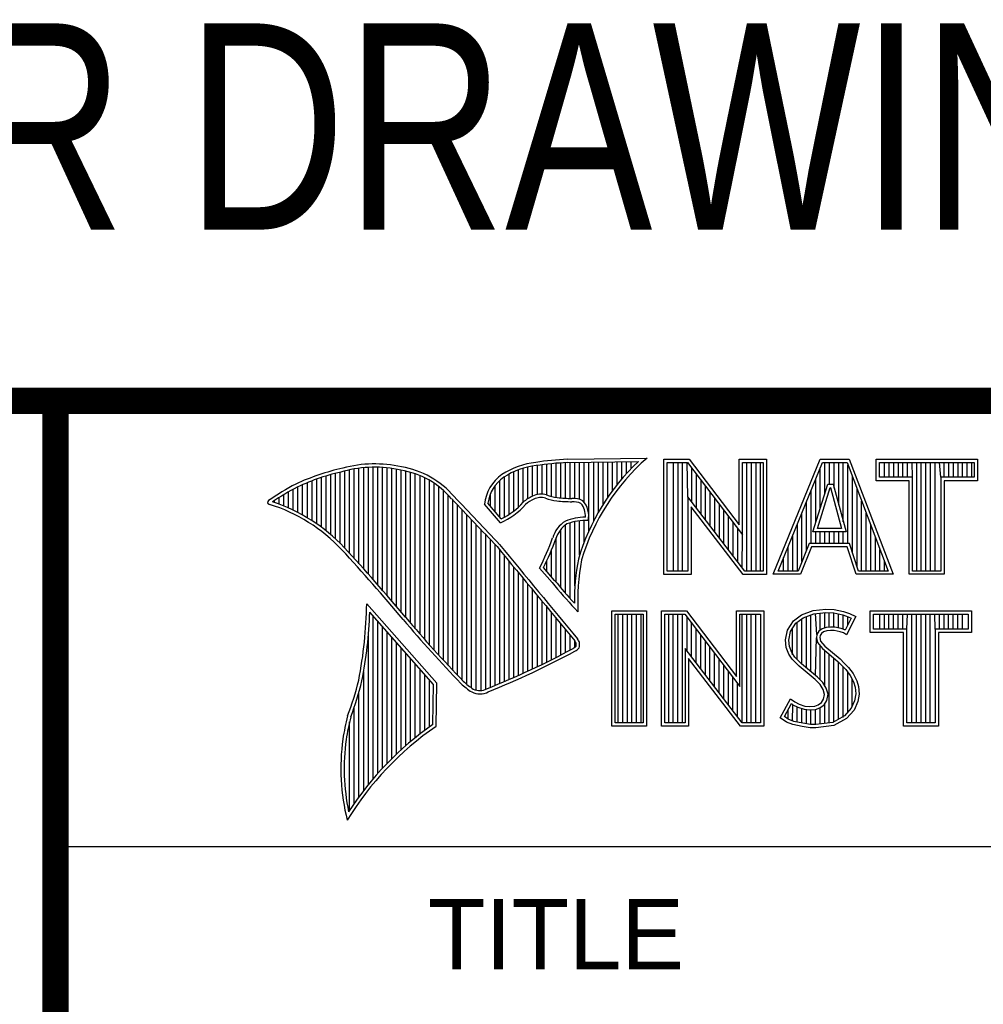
# Model space of a CAD drawing. Header units: inches. Extents: x 0.2 to 16.8, y 0.1 to 10.8.
# Tile 14 of 27: x 13.038 to 13.768, y 1.513 to 2.259. Entities that reach past the tile are written whole.
import ezdxf

# ---------------------------------------------------------------- set-up
doc = ezdxf.new("R2010")
doc.units = ezdxf.units.IN
doc.header["$LTSCALE"] = 0.935
doc.header["$MEASUREMENT"] = 0
doc.layers.get('0').update_dxf_attribs({"linetype": 'CONTINUOUS'})
doc.styles.get("Standard").update_dxf_attribs({"font": 'txt', "width": 0.8})
doc.styles.add('TEXTSTYLE_2', font='txt')

msp = doc.modelspace()

# ---------------------------------------------------------------- linework, layer by layer
at = {"color": 2, "linetype": 'CONTINUOUS'}
for p, q in [((13.06524, 1.96953), (16.74504, 1.96953)), ((13.06524, 1.96953), (13.06524, 0.26053)), ((13.45293, 1.92614), (13.51325, 1.92706)), ((13.453, 1.92364), (13.50667, 1.92446)), ((13.50125, 1.9191), (13.50125, 1.92437)), ((13.52607, 1.92627), (13.54513, 1.92627)), ((13.52607, 1.83895), (13.52607, 1.92627)), ((13.54513, 1.92627), (13.58289, 1.87651)), ((13.58289, 1.92627), (13.60361, 1.92627)), ((13.58289, 1.87651), (13.58289, 1.92627)), ((13.60361, 1.92627), (13.60361, 1.83895)), ((13.60876, 1.83899), (13.6444, 1.92621)), ((13.6444, 1.92621), (13.66641, 1.92621)), ((13.66641, 1.92621), (13.69953, 1.83899)), ((13.68662, 1.92621), (13.76343, 1.92621)), ((13.68662, 1.90994), (13.68662, 1.92621)), ((13.76343, 1.92621), (13.76343, 1.90994)), ((13.28444, 1.85873), (13.28444, 1.91727)), ((13.28799, 1.85487), (13.28799, 1.91812)), ((13.29154, 1.85098), (13.29154, 1.91881)), ((13.2951, 1.84706), (13.2951, 1.91935)), ((13.29865, 1.84311), (13.29865, 1.91976)), ((13.30221, 1.83913), (13.30221, 1.92002)), ((13.30576, 1.83512), (13.30576, 1.92013)), ((13.30932, 1.83108), (13.30932, 1.92011)), ((13.31287, 1.82701), (13.31287, 1.91995)), ((13.31643, 1.8229), (13.31643, 1.91964)), ((13.31998, 1.81877), (13.31998, 1.91919)), ((13.32353, 1.8146), (13.32353, 1.9186)), ((13.32709, 1.8104), (13.32709, 1.91788)), ((13.33064, 1.80617), (13.33064, 1.91718)), ((13.41595, 1.89003), (13.41595, 1.91816)), ((13.4195, 1.89369), (13.4195, 1.91934)), ((13.42306, 1.89637), (13.42306, 1.92027)), ((13.42661, 1.89822), (13.42661, 1.92095)), ((13.43017, 1.89946), (13.43017, 1.92144)), ((13.43372, 1.89972), (13.43372, 1.92195)), ((13.43727, 1.89906), (13.43727, 1.9224)), ((13.44083, 1.89795), (13.44083, 1.92278)), ((13.44438, 1.89725), (13.44438, 1.9231)), ((13.44794, 1.89688), (13.44794, 1.92337)), ((13.45149, 1.89664), (13.45149, 1.92357)), ((13.45505, 1.8965), (13.45505, 1.92367)), ((13.4586, 1.89642), (13.4586, 1.92372)), ((13.46216, 1.89573), (13.46216, 1.92378)), ((13.46571, 1.8935), (13.46571, 1.92383)), ((13.46926, 1.87203), (13.46926, 1.92389)), ((13.47282, 1.87938), (13.47282, 1.92394)), ((13.47637, 1.88593), (13.47637, 1.92399)), ((13.47993, 1.89186), (13.47993, 1.92405)), ((13.48348, 1.89728), (13.48348, 1.9241)), ((13.48704, 1.90228), (13.48704, 1.92416)), ((13.49059, 1.90692), (13.49059, 1.92421)), ((13.49415, 1.91125), (13.49415, 1.92427)), ((13.4977, 1.9153), (13.4977, 1.92432)), ((13.5286, 1.92374), (13.54388, 1.92374)), ((13.5286, 1.84148), (13.5286, 1.92374)), ((13.53324, 1.84148), (13.53324, 1.92374)), ((13.53672, 1.84148), (13.53672, 1.92374)), ((13.5402, 1.84148), (13.5402, 1.92374)), ((13.54409, 1.89763), (13.54367, 1.92374)), ((13.54388, 1.92374), (13.58542, 1.86899)), ((13.54715, 1.89365), (13.54715, 1.91943)), ((13.58542, 1.92374), (13.60109, 1.92374)), ((13.58542, 1.86899), (13.58542, 1.92374)), ((13.58885, 1.84148), (13.58885, 1.92374)), ((13.59233, 1.84148), (13.59233, 1.92374)), ((13.5958, 1.84148), (13.5958, 1.92374)), ((13.59928, 1.84148), (13.59928, 1.92374)), ((13.60109, 1.92374), (13.60109, 1.84148)), ((13.61252, 1.84151), (13.6461, 1.92368)), ((13.64446, 1.88931), (13.64446, 1.91967)), ((13.6461, 1.92368), (13.66467, 1.92368)), ((13.64793, 1.90055), (13.64793, 1.92368)), ((13.65141, 1.90732), (13.65141, 1.92368)), ((13.65489, 1.90431), (13.65489, 1.92368)), ((13.65836, 1.89153), (13.65836, 1.92368)), ((13.66184, 1.87875), (13.66184, 1.92368)), ((13.66467, 1.92368), (13.69586, 1.84151)), ((13.66531, 1.86235), (13.66531, 1.92199)), ((13.68915, 1.92368), (13.7609, 1.92368)), ((13.68915, 1.91247), (13.68915, 1.92368)), ((13.69312, 1.91247), (13.69312, 1.92368)), ((13.69659, 1.91247), (13.69659, 1.92368)), ((13.70007, 1.91247), (13.70007, 1.92368)), ((13.70354, 1.91247), (13.70354, 1.92368)), ((13.70702, 1.91247), (13.70702, 1.92368)), ((13.71049, 1.91247), (13.71049, 1.92368)), ((13.71434, 1.91247), (13.71397, 1.92368)), ((13.71744, 1.84151), (13.71744, 1.92368)), ((13.72092, 1.84151), (13.72092, 1.92368)), ((13.72439, 1.84151), (13.72439, 1.92368)), ((13.72787, 1.84151), (13.72787, 1.92368)), ((13.73135, 1.84151), (13.73135, 1.92368)), ((13.73571, 1.91247), (13.73482, 1.92368)), ((13.7383, 1.91247), (13.7383, 1.92368)), ((13.74177, 1.91247), (13.74177, 1.92368)), ((13.74525, 1.91247), (13.74525, 1.92368)), ((13.74872, 1.91247), (13.74872, 1.92368)), ((13.7522, 1.91247), (13.7522, 1.92368)), ((13.75567, 1.91247), (13.75567, 1.92368)), ((13.75915, 1.91247), (13.75915, 1.92368)), ((13.7609, 1.92368), (13.7609, 1.91247)), ((13.25955, 1.87962), (13.25955, 1.90983)), ((13.26311, 1.87724), (13.26311, 1.91114)), ((13.26666, 1.87469), (13.26666, 1.91236)), ((13.27022, 1.87195), (13.27022, 1.9135)), ((13.27377, 1.86901), (13.27377, 1.91455)), ((13.27733, 1.86584), (13.27733, 1.91553)), ((13.28088, 1.86243), (13.28088, 1.91642)), ((13.3342, 1.80197), (13.3342, 1.91628)), ((13.33775, 1.79782), (13.33775, 1.91515)), ((13.34131, 1.79371), (13.34131, 1.91378)), ((13.34486, 1.78966), (13.34486, 1.91216)), ((13.34841, 1.78565), (13.34841, 1.91026)), ((13.40173, 1.8824), (13.40173, 1.91011)), ((13.40529, 1.88228), (13.40529, 1.91288)), ((13.40884, 1.88443), (13.40884, 1.91496)), ((13.41239, 1.88698), (13.41239, 1.91671)), ((13.55062, 1.88913), (13.55062, 1.91485)), ((13.5541, 1.88461), (13.5541, 1.91027)), ((13.64098, 1.87806), (13.64098, 1.91116)), ((13.66879, 1.85548), (13.66879, 1.91284)), ((13.71181, 1.90994), (13.68662, 1.90994)), ((13.71434, 1.91247), (13.68915, 1.91247)), ((13.71181, 1.83899), (13.71181, 1.90994)), ((13.71434, 1.84151), (13.71434, 1.91247)), ((13.7609, 1.91247), (13.73571, 1.91247)), ((13.73571, 1.91247), (13.73571, 1.84151)), ((13.76343, 1.90994), (13.73824, 1.90994)), ((13.73824, 1.90994), (13.73824, 1.83899)), ((13.24534, 1.88757), (13.24534, 1.90349)), ((13.24889, 1.8858), (13.24889, 1.90537)), ((13.25245, 1.88389), (13.25245, 1.90695)), ((13.256, 1.88183), (13.256, 1.90844)), ((13.35197, 1.78168), (13.35197, 1.90806)), ((13.35552, 1.77776), (13.35552, 1.90551)), ((13.35908, 1.77389), (13.35908, 1.90255)), ((13.39818, 1.88658), (13.39818, 1.90616)), ((13.55757, 1.8801), (13.55757, 1.90569)), ((13.63751, 1.86235), (13.63751, 1.90266)), ((13.63884, 1.87112), (13.65003, 1.90732)), ((13.64227, 1.87365), (13.65189, 1.90479)), ((13.65003, 1.90732), (13.65407, 1.90732)), ((13.65189, 1.90479), (13.65213, 1.90479)), ((13.65213, 1.90479), (13.6606, 1.87365)), ((13.65407, 1.90732), (13.66391, 1.87112)), ((13.67226, 1.84516), (13.67226, 1.90368)), ((13.23112, 1.89338), (13.23112, 1.89487)), ((13.23467, 1.89211), (13.23467, 1.89717)), ((13.23823, 1.89072), (13.23823, 1.89937)), ((13.24178, 1.88921), (13.24178, 1.90148)), ((13.36263, 1.77005), (13.36263, 1.89912)), ((13.36619, 1.76626), (13.36619, 1.89522)), ((13.39462, 1.89075), (13.39462, 1.89989)), ((13.58728, 1.84148), (13.54409, 1.89763)), ((13.54409, 1.89763), (13.54409, 1.84148)), ((13.56105, 1.87558), (13.56105, 1.90111)), ((13.56452, 1.87106), (13.56452, 1.89653)), ((13.67574, 1.84151), (13.67574, 1.89453)), ((13.36974, 1.76251), (13.36974, 1.89151)), ((13.3733, 1.75881), (13.3733, 1.88779)), ((13.40222, 1.87796), (13.39013, 1.89218)), ((13.40289, 1.88104), (13.39274, 1.89296)), ((13.58603, 1.83895), (13.54661, 1.89019)), ((13.54661, 1.89019), (13.54661, 1.83895)), ((13.568, 1.86654), (13.568, 1.89195)), ((13.57147, 1.86202), (13.57147, 1.88737)), ((13.63403, 1.85728), (13.63403, 1.89416)), ((13.37685, 1.75559), (13.37685, 1.88406)), ((13.3804, 1.75292), (13.3804, 1.88032)), ((13.46571, 1.8636), (13.46571, 1.87975)), ((13.57495, 1.85751), (13.57495, 1.88279)), ((13.63056, 1.84863), (13.63056, 1.88565)), ((13.67921, 1.84151), (13.67921, 1.88537)), ((13.38396, 1.75121), (13.38396, 1.87658)), ((13.38751, 1.75092), (13.38751, 1.87282)), ((13.44794, 1.82881), (13.44794, 1.87298)), ((13.45149, 1.82467), (13.45149, 1.8764)), ((13.45505, 1.82065), (13.45505, 1.87803)), ((13.4586, 1.83026), (13.4586, 1.87896)), ((13.46216, 1.85354), (13.46216, 1.87953)), ((13.57843, 1.85299), (13.57843, 1.8782)), ((13.5819, 1.84847), (13.5819, 1.87362)), ((13.62708, 1.84151), (13.62708, 1.87715)), ((13.6606, 1.87365), (13.64227, 1.87365)), ((13.68269, 1.84151), (13.68269, 1.87622)), ((13.39107, 1.7518), (13.39107, 1.86907)), ((13.39462, 1.75332), (13.39462, 1.8653)), ((13.44438, 1.83308), (13.44438, 1.86652)), ((13.58538, 1.84395), (13.58542, 1.86899)), ((13.62361, 1.84151), (13.62361, 1.86864)), ((13.66391, 1.87112), (13.63884, 1.87112)), ((13.64098, 1.86235), (13.64098, 1.87112)), ((13.64446, 1.86235), (13.64446, 1.87112)), ((13.64793, 1.86235), (13.64793, 1.87112)), ((13.65141, 1.86235), (13.65141, 1.87112)), ((13.65489, 1.86235), (13.65489, 1.87112)), ((13.65836, 1.86235), (13.65836, 1.87112)), ((13.66184, 1.86235), (13.66184, 1.87112)), ((13.68616, 1.84151), (13.68616, 1.86706)), ((13.39818, 1.75478), (13.39818, 1.86153)), ((13.40173, 1.75627), (13.40173, 1.85744)), ((13.44083, 1.83724), (13.44083, 1.85725)), ((13.62013, 1.84151), (13.62013, 1.86014)), ((13.63607, 1.86235), (13.6277, 1.84151)), ((13.63778, 1.85982), (13.6294, 1.83899)), ((13.66648, 1.86235), (13.63607, 1.86235)), ((13.66466, 1.85982), (13.63778, 1.85982)), ((13.67167, 1.83899), (13.66466, 1.85982)), ((13.67349, 1.84151), (13.66648, 1.86235)), ((13.68964, 1.84151), (13.68964, 1.85791)), ((13.40529, 1.75779), (13.40529, 1.85313)), ((13.61666, 1.84151), (13.61666, 1.85163)), ((13.40884, 1.75933), (13.40884, 1.84883)), ((13.41239, 1.76089), (13.41239, 1.84452)), ((13.44136, 1.83283), (13.43192, 1.84365)), ((13.44327, 1.83444), (13.4349, 1.84404)), ((13.43727, 1.84132), (13.43727, 1.84907)), ((13.69312, 1.84151), (13.69312, 1.84875)), ((13.41595, 1.76248), (13.41595, 1.84021)), ((13.4195, 1.76409), (13.4195, 1.83591)), ((13.54661, 1.83895), (13.52607, 1.83895)), ((13.54409, 1.84148), (13.5286, 1.84148)), ((13.60361, 1.83895), (13.58603, 1.83895)), ((13.60109, 1.84148), (13.58728, 1.84148)), ((13.6294, 1.83899), (13.60876, 1.83899)), ((13.6277, 1.84151), (13.61252, 1.84151)), ((13.69953, 1.83899), (13.67167, 1.83899)), ((13.69586, 1.84151), (13.67349, 1.84151)), ((13.73824, 1.83899), (13.71181, 1.83899)), ((13.73571, 1.84151), (13.71434, 1.84151)), ((13.42306, 1.76573), (13.42306, 1.83161)), ((13.42661, 1.76739), (13.42661, 1.8273)), ((13.43017, 1.76908), (13.43017, 1.823)), ((13.35405, 1.75643), (13.30096, 1.81676)), ((13.43372, 1.7708), (13.43372, 1.8187)), ((13.43727, 1.77254), (13.43727, 1.8144)), ((13.46086, 1.81059), (13.45857, 1.8131)), ((13.63901, 1.81165), (13.6486, 1.8127)), ((13.6486, 1.8127), (13.65505, 1.81225)), ((13.35153, 1.7555), (13.30329, 1.81033)), ((13.30576, 1.68403), (13.30576, 1.80752)), ((13.44083, 1.77431), (13.44083, 1.8101)), ((13.44438, 1.77611), (13.44438, 1.8058)), ((13.48648, 1.81126), (13.51278, 1.81126)), ((13.48648, 1.72404), (13.48648, 1.81126)), ((13.48901, 1.80873), (13.51025, 1.80873)), ((13.48901, 1.72656), (13.48901, 1.80873)), ((13.49139, 1.72656), (13.49139, 1.80873)), ((13.49487, 1.72656), (13.49487, 1.80873)), ((13.49835, 1.72656), (13.49835, 1.80873)), ((13.50182, 1.72656), (13.50182, 1.80873)), ((13.5053, 1.72656), (13.5053, 1.80873)), ((13.50877, 1.72656), (13.50877, 1.80873)), ((13.51025, 1.80873), (13.51025, 1.72656)), ((13.51278, 1.81126), (13.51278, 1.72404)), ((13.52409, 1.81135), (13.54315, 1.81135)), ((13.52409, 1.72404), (13.52409, 1.81135)), ((13.52662, 1.80882), (13.5419, 1.80882)), ((13.52662, 1.72656), (13.52662, 1.80882)), ((13.52962, 1.72656), (13.52962, 1.80882)), ((13.5331, 1.72656), (13.5331, 1.80882)), ((13.53658, 1.72656), (13.53658, 1.80882)), ((13.54005, 1.72656), (13.54005, 1.80882)), ((13.5419, 1.80882), (13.58343, 1.75408)), ((13.54315, 1.81135), (13.58091, 1.76159)), ((13.54353, 1.78086), (13.54353, 1.80667)), ((13.58091, 1.81135), (13.60163, 1.81135)), ((13.58091, 1.76159), (13.58091, 1.81135)), ((13.58343, 1.80882), (13.59911, 1.80882)), ((13.58343, 1.75408), (13.58343, 1.80882)), ((13.58523, 1.72656), (13.58523, 1.80882)), ((13.58871, 1.72656), (13.58871, 1.80882)), ((13.59218, 1.72656), (13.59218, 1.80882)), ((13.59566, 1.72656), (13.59566, 1.80882)), ((13.59911, 1.80882), (13.59911, 1.72656)), ((13.60163, 1.81135), (13.60163, 1.72404)), ((13.62416, 1.8037), (13.63031, 1.8082)), ((13.62601, 1.80192), (13.63154, 1.80597)), ((13.63031, 1.8082), (13.63901, 1.81165)), ((13.63041, 1.77104), (13.63041, 1.80515)), ((13.63154, 1.80597), (13.63962, 1.80917)), ((13.63389, 1.76816), (13.63389, 1.8069)), ((13.63736, 1.76525), (13.63736, 1.80828)), ((13.63962, 1.80917), (13.64865, 1.81016)), ((13.6418, 1.79346), (13.64084, 1.80931)), ((13.64431, 1.79666), (13.64431, 1.80969)), ((13.64779, 1.79834), (13.64779, 1.81007)), ((13.64865, 1.81016), (13.6547, 1.80974)), ((13.65127, 1.79895), (13.65127, 1.80998)), ((13.6547, 1.80974), (13.66143, 1.80831)), ((13.65474, 1.7989), (13.65474, 1.80973)), ((13.65505, 1.81225), (13.6621, 1.81075)), ((13.65822, 1.7983), (13.65822, 1.80899)), ((13.66143, 1.80831), (13.6655, 1.8069)), ((13.66169, 1.79744), (13.66169, 1.80822)), ((13.6621, 1.81075), (13.66645, 1.80925)), ((13.66783, 1.80581), (13.66334, 1.79682)), ((13.67125, 1.807), (13.66435, 1.79321)), ((13.66517, 1.80049), (13.66517, 1.80702)), ((13.6655, 1.8069), (13.66783, 1.80581)), ((13.66645, 1.80925), (13.67125, 1.807)), ((13.68221, 1.81126), (13.75902, 1.81126)), ((13.68221, 1.79499), (13.68221, 1.81126)), ((13.68474, 1.80873), (13.75649, 1.80873)), ((13.68474, 1.79752), (13.68474, 1.80873)), ((13.6895, 1.79752), (13.6895, 1.80873)), ((13.69297, 1.79752), (13.69297, 1.80873)), ((13.69645, 1.79752), (13.69645, 1.80873)), ((13.69992, 1.79752), (13.69992, 1.80873)), ((13.7034, 1.79752), (13.7034, 1.80873)), ((13.70687, 1.79752), (13.70687, 1.80873)), ((13.70993, 1.79752), (13.71035, 1.80873)), ((13.71382, 1.72656), (13.71382, 1.80873)), ((13.7173, 1.72656), (13.7173, 1.80873)), ((13.72077, 1.72656), (13.72077, 1.80873)), ((13.72425, 1.72656), (13.72425, 1.80873)), ((13.72773, 1.72656), (13.72773, 1.80873)), ((13.7313, 1.79752), (13.7312, 1.80873)), ((13.73468, 1.79752), (13.73468, 1.80873)), ((13.73815, 1.79752), (13.73815, 1.80873)), ((13.74163, 1.79752), (13.74163, 1.80873)), ((13.7451, 1.79752), (13.7451, 1.80873)), ((13.74858, 1.79752), (13.74858, 1.80873)), ((13.75205, 1.79752), (13.75205, 1.80873)), ((13.75649, 1.80873), (13.75649, 1.79752)), ((13.75902, 1.81126), (13.75902, 1.79499)), ((13.30932, 1.68812), (13.30932, 1.80348)), ((13.31287, 1.69203), (13.31287, 1.79944)), ((13.44794, 1.77793), (13.44794, 1.8015)), ((13.547, 1.77634), (13.547, 1.80209)), ((13.61951, 1.79681), (13.62416, 1.8037)), ((13.62189, 1.79581), (13.62601, 1.80192)), ((13.62346, 1.778), (13.62346, 1.79815)), ((13.62694, 1.77451), (13.62694, 1.8026)), ((13.64582, 1.79776), (13.64343, 1.79602)), ((13.649, 1.79869), (13.64582, 1.79776)), ((13.65213, 1.79904), (13.649, 1.79869)), ((13.65537, 1.79887), (13.65213, 1.79904)), ((13.66018, 1.79791), (13.65537, 1.79887)), ((13.66302, 1.79702), (13.66018, 1.79791)), ((13.30221, 1.67974), (13.30221, 1.79289)), ((13.31643, 1.69577), (13.31643, 1.7954)), ((13.31998, 1.69935), (13.31998, 1.79136)), ((13.45149, 1.77978), (13.45149, 1.7972)), ((13.45505, 1.78166), (13.45505, 1.7929)), ((13.55048, 1.77182), (13.55048, 1.79751)), ((13.55395, 1.76731), (13.55395, 1.79293)), ((13.61801, 1.78931), (13.61951, 1.79681)), ((13.62056, 1.78919), (13.62189, 1.79581)), ((13.64084, 1.76235), (13.64155, 1.79096)), ((13.6418, 1.79346), (13.64155, 1.79096)), ((13.64155, 1.79096), (13.64237, 1.78728)), ((13.64343, 1.79602), (13.6418, 1.79346)), ((13.64425, 1.79261), (13.6441, 1.79111)), ((13.6441, 1.79111), (13.6447, 1.78841)), ((13.6453, 1.79426), (13.64425, 1.79261)), ((13.64695, 1.79546), (13.6453, 1.79426)), ((13.6495, 1.79621), (13.64695, 1.79546)), ((13.6522, 1.79651), (13.6495, 1.79621)), ((13.65505, 1.79636), (13.6522, 1.79651)), ((13.65955, 1.79546), (13.65505, 1.79636)), ((13.66195, 1.79471), (13.65955, 1.79546)), ((13.66435, 1.79321), (13.66195, 1.79471)), ((13.66334, 1.79682), (13.66302, 1.79702)), ((13.7074, 1.79499), (13.68221, 1.79499)), ((13.70993, 1.79752), (13.68474, 1.79752)), ((13.7074, 1.72404), (13.7074, 1.79499)), ((13.70993, 1.72656), (13.70993, 1.79752)), ((13.75649, 1.79752), (13.7313, 1.79752)), ((13.7313, 1.79752), (13.7313, 1.72656)), ((13.75902, 1.79499), (13.73383, 1.79499)), ((13.73383, 1.79499), (13.73383, 1.72404)), ((13.32353, 1.70279), (13.32353, 1.78732)), ((13.32709, 1.70609), (13.32709, 1.78328)), ((13.4586, 1.78369), (13.4586, 1.7886)), ((13.5853, 1.72656), (13.5421, 1.78271)), ((13.5421, 1.78271), (13.5421, 1.72656)), ((13.55743, 1.76279), (13.55743, 1.78835)), ((13.5609, 1.75827), (13.5609, 1.78377)), ((13.61861, 1.78361), (13.61801, 1.78931)), ((13.62056, 1.77852), (13.61861, 1.78361)), ((13.62109, 1.78421), (13.62056, 1.78919)), ((13.62281, 1.77971), (13.62109, 1.78421)), ((13.64237, 1.78728), (13.64605, 1.78273)), ((13.64431, 1.75909), (13.64431, 1.78487)), ((13.6447, 1.78841), (13.64785, 1.78451)), ((13.64605, 1.78273), (13.6577, 1.77305)), ((13.64785, 1.78451), (13.6594, 1.77492)), ((13.33064, 1.70926), (13.33064, 1.77924)), ((13.3342, 1.7123), (13.3342, 1.77521)), ((13.58405, 1.72404), (13.54463, 1.77528)), ((13.54463, 1.77528), (13.54463, 1.72404)), ((13.56438, 1.75375), (13.56438, 1.77919)), ((13.62326, 1.77462), (13.62056, 1.77852)), ((13.62521, 1.77625), (13.62281, 1.77971)), ((13.63021, 1.77124), (13.62521, 1.77625)), ((13.64779, 1.75478), (13.64779, 1.78128)), ((13.65127, 1.72649), (13.65127, 1.77839)), ((13.65474, 1.72695), (13.65474, 1.77551)), ((13.33775, 1.71523), (13.33775, 1.77117)), ((13.56785, 1.74924), (13.56785, 1.77461)), ((13.57133, 1.74472), (13.57133, 1.77003)), ((13.62851, 1.76937), (13.62326, 1.77462)), ((13.64051, 1.75933), (13.62851, 1.76937)), ((13.64221, 1.76119), (13.63021, 1.77124)), ((13.6577, 1.77305), (13.66075, 1.77)), ((13.65822, 1.72924), (13.65822, 1.77253)), ((13.6594, 1.77492), (13.66255, 1.77177)), ((13.66075, 1.77), (13.66378, 1.76682)), ((13.66169, 1.73062), (13.66169, 1.76901)), ((13.66255, 1.77177), (13.6657, 1.76847)), ((13.6657, 1.76847), (13.6693, 1.76383)), ((13.29865, 1.67524), (13.29865, 1.76538)), ((13.34131, 1.71804), (13.34131, 1.76713)), ((13.34486, 1.72075), (13.34486, 1.76309)), ((13.57481, 1.7402), (13.57481, 1.76545)), ((13.57828, 1.73568), (13.57828, 1.76087)), ((13.6464, 1.75701), (13.64221, 1.76119)), ((13.66378, 1.76682), (13.66715, 1.76247)), ((13.66517, 1.73446), (13.66517, 1.76504)), ((13.66715, 1.76247), (13.66965, 1.75748)), ((13.6693, 1.76383), (13.672, 1.75843)), ((13.34841, 1.72336), (13.34841, 1.75905)), ((13.35097, 1.72517), (13.35153, 1.7555)), ((13.35345, 1.72385), (13.35405, 1.75643)), ((13.58176, 1.73117), (13.58176, 1.75628)), ((13.6444, 1.75543), (13.64051, 1.75933)), ((13.64665, 1.75183), (13.6444, 1.75543)), ((13.64899, 1.75286), (13.6464, 1.75701)), ((13.6503, 1.74818), (13.64899, 1.75286)), ((13.66864, 1.7383), (13.66864, 1.75949)), ((13.66965, 1.75748), (13.67085, 1.7536)), ((13.67085, 1.7536), (13.67126, 1.74834)), ((13.672, 1.75843), (13.67335, 1.75408)), ((13.67335, 1.75408), (13.6738, 1.74823)), ((13.2951, 1.67051), (13.2951, 1.7497)), ((13.6477, 1.74808), (13.64665, 1.75183)), ((13.64695, 1.74434), (13.6477, 1.74808)), ((13.64934, 1.74339), (13.6503, 1.74818)), ((13.67126, 1.74834), (13.67046, 1.74326)), ((13.6738, 1.74823), (13.6729, 1.74254)), ((13.29154, 1.66553), (13.29154, 1.73835)), ((13.61396, 1.73039), (13.62176, 1.74479)), ((13.61728, 1.73122), (13.6226, 1.74105)), ((13.62176, 1.74479), (13.62506, 1.74239)), ((13.6226, 1.74105), (13.62374, 1.74022)), ((13.62346, 1.72778), (13.62374, 1.74022)), ((13.62374, 1.74022), (13.62738, 1.7384)), ((13.62506, 1.74239), (13.62836, 1.74074)), ((13.62694, 1.72704), (13.62694, 1.73855)), ((13.62738, 1.7384), (13.63214, 1.73676)), ((13.62836, 1.74074), (13.63271, 1.73924)), ((13.63271, 1.73924), (13.63661, 1.73879)), ((13.63661, 1.73879), (13.64021, 1.73909)), ((13.64021, 1.73909), (13.6429, 1.74014)), ((13.64078, 1.7366), (13.64411, 1.7379)), ((13.6429, 1.74014), (13.64545, 1.74194)), ((13.64411, 1.7379), (13.64733, 1.74017)), ((13.64431, 1.72557), (13.64431, 1.73797)), ((13.64545, 1.74194), (13.64695, 1.74434)), ((13.64733, 1.74017), (13.64934, 1.74339)), ((13.64779, 1.72603), (13.64779, 1.74049)), ((13.67046, 1.74326), (13.6679, 1.73749)), ((13.6729, 1.74254), (13.67005, 1.73609)), ((13.6201, 1.72934), (13.61728, 1.73122)), ((13.61999, 1.72939), (13.61999, 1.73621)), ((13.63041, 1.72626), (13.63041, 1.73736)), ((13.63214, 1.73676), (13.63657, 1.73625)), ((13.63389, 1.72573), (13.63389, 1.73656)), ((13.63657, 1.73625), (13.64078, 1.7366)), ((13.63736, 1.72521), (13.63736, 1.73616)), ((13.64084, 1.72511), (13.64084, 1.73661)), ((13.66275, 1.7318), (13.65394, 1.72684)), ((13.6679, 1.73749), (13.66275, 1.7318)), ((13.67005, 1.73609), (13.66435, 1.72979)), ((13.28799, 1.66026), (13.28799, 1.7273)), ((13.51278, 1.72404), (13.48648, 1.72404)), ((13.51025, 1.72656), (13.48901, 1.72656)), ((13.54463, 1.72404), (13.52409, 1.72404)), ((13.5421, 1.72656), (13.52662, 1.72656)), ((13.60163, 1.72404), (13.58405, 1.72404)), ((13.59911, 1.72656), (13.5853, 1.72656)), ((13.61891, 1.7271), (13.61396, 1.73039)), ((13.62371, 1.72515), (13.61891, 1.7271)), ((13.62445, 1.72757), (13.6201, 1.72934)), ((13.63076, 1.72365), (13.62371, 1.72515)), ((13.63121, 1.72614), (13.62445, 1.72757)), ((13.63676, 1.72275), (13.63076, 1.72365)), ((13.63699, 1.72527), (13.63121, 1.72614)), ((13.64098, 1.72513), (13.63699, 1.72527)), ((13.65394, 1.72684), (13.64098, 1.72513)), ((13.65475, 1.7244), (13.64111, 1.7226)), ((13.66435, 1.72979), (13.65475, 1.7244)), ((13.73383, 1.72404), (13.7074, 1.72404)), ((13.7313, 1.72656), (13.70993, 1.72656)), ((13.64111, 1.7226), (13.63676, 1.72275)), ((13.06532, 1.63288), (16.75003, 1.63288))]:
    msp.add_line(p, q, dxfattribs=at)
at = {"color": 7, "linetype": 'CONTINUOUS', "const_width": 0.02}
for points in [[(11.47181, 1.97017), (16.75, 1.97072)], [(13.06532, 1.97072), (13.06532, 0.25859)]]:
    msp.add_lwpolyline(points, dxfattribs=at)
at = {"color": 2, "linetype": 'CONTINUOUS'}
for centre, radius, start, end in [((13.46164, 1.71381), 0.2125, 92.34774, 98.83694), ((13.6217, 1.80282), 0.16742, 133.40156, 163.45729), ((13.6217, 1.80282), 0.16492, 131.11944, 163.41344), ((13.32159, 1.74678), 0.17696, 102.61616, 114.85138), ((13.32159, 1.74678), 0.17445, 102.59854, 114.8293), ((13.30696, 1.83024), 0.0924, 77.28123, 105.0674), ((13.30696, 1.83024), 0.0899, 77.23252, 105.10138), ((13.31672, 1.85517), 0.06355, 40.16477, 80.84234), ((13.31672, 1.85517), 0.06605, 40.23363, 80.77381), ((13.43544, 1.8654), 0.05875, 96.30074, 123.16833), ((13.43544, 1.8654), 0.05625, 96.24482, 123.12649), ((13.46164, 1.71381), 0.21, 92.35648, 98.85215), ((13.42128, 1.88893), 0.03132, 125.03263, 174.04731), ((13.42128, 1.88893), 0.02882, 125.11271, 171.95579), ((13.34469, 1.72355), 0.20804, 117.93456, 124.56901), ((13.34469, 1.72355), 0.20554, 117.95333, 124.03672), ((13.22745, 1.89354), 0.00155, 121.35241, 265.80295), ((9.40027, -1.90184), 5.49056, 43.24659, 43.76754), ((9.40027, -1.90184), 5.49306, 43.24574, 43.76673), ((13.43621, 1.87527), 0.02486, 112.91918, 132.2696), ((13.43621, 1.87527), 0.02236, 112.6635, 131.92934), ((13.43297, 1.88573), 0.01401, 72.6167, 117.38928), ((13.43297, 1.88573), 0.01151, 72.93864, 117.86399), ((13.4494, 1.93175), 0.03737, 249.55533, 263.16741), ((13.4494, 1.93175), 0.03487, 249.44206, 263.13397), ((13.45847, 2.02567), 0.13171, 264.112, 269.10191), ((13.45847, 2.02567), 0.12921, 264.12125, 269.07042), ((13.45706, 1.87884), 0.01764, 64.46566, 92.25069), ((13.45226, 1.88343), 0.01681, 347.11859, 42.40459), ((13.1892, 1.77053), 0.12731, 43.16665, 72.57035), ((13.1892, 1.77053), 0.12981, 43.16665, 71.84991), ((13.37956, 1.92888), 0.05573, 293.99221, 318.44329), ((13.37956, 1.92888), 0.05323, 295.99548, 318.5906), ((13.45706, 1.87884), 0.01514, 66.31988, 92.50203), ((13.45226, 1.88343), 0.01431, 355.29927, 40.45), ((13.46628, 1.84233), 0.03993, 89.6555, 111.87276), ((13.46628, 1.84233), 0.03743, 86.37714, 111.50552), ((13.46381, 1.86004), 0.02298, 122.696, 163.50087), ((13.46381, 1.86004), 0.02048, 123.35042, 163.71723), ((13.22645, 1.94562), 0.22937, 333.60713, 339.84173), ((13.22645, 1.94562), 0.23187, 334.02045, 339.86208), ((12.2454, 0.89881), 1.41208, 39.91497, 42.76606), ((12.24514, 0.89858), 1.41493, 39.91549, 42.76646), ((65.65147, 44.96661), 67.738, 219.521915, 219.600266), ((65.65147, 44.96661), 67.7355, 219.521847, 219.600368), ((13.63048, 1.81832), 0.17229, 169.23802, 180.37507), ((13.63048, 1.81832), 0.16979, 169.28062, 182.60745), ((13.73386, 2.07061), 0.37696, 219.10944, 223.08928), ((13.73386, 2.07061), 0.37446, 219.10281, 222.59283), ((12.96474, 1.82251), 0.33627, 349.08552, 359.02075), ((12.96474, 1.82251), 0.33877, 349.0755, 357.93971), ((14.0519, 2.41283), 0.94247, 220.04277, 224.00772), ((14.0519, 2.41283), 0.94497, 220.0426, 224.01185), ((13.14464, 2.36485), 0.66065, 291.98682, 298.2489), ((13.45093, 1.79431), 0.0131, 299.25537, 311.26656), ((13.45093, 1.79431), 0.0156, 299.17127, 314.80636), ((13.44621, 1.78019), 0.01498, 26.36685, 33.89706), ((13.44509, 1.78607), 0.01457, 353.68959, 3.05291), ((13.44621, 1.78019), 0.01748, 24.6833, 34.32084), ((13.44509, 1.78607), 0.01707, 350.48075, 4.78094), ((13.14464, 2.36485), 0.66315, 291.99886, 298.25072), ((13.07775, 1.81151), 0.22347, 339.0707, 346.3663), ((13.07775, 1.81151), 0.22597, 339.10894, 346.38136), ((13.41341, 1.8005), 0.06041, 227.09351, 236.92146), ((13.41341, 1.8005), 0.05791, 227.15939, 236.78824), ((13.38665, 1.762), 0.01361, 242.84885, 298.05148), ((13.38665, 1.762), 0.01111, 243.48954, 298.69918), ((13.49561, 1.6793), 0.2156, 165.93567, 170.68559), ((13.49561, 1.6793), 0.2131, 165.97576, 170.67578), ((13.48781, 1.52939), 0.23636, 124.64296, 148.55647), ((13.48781, 1.52939), 0.23886, 124.95107, 147.09813), ((13.44694, 1.69217), 0.16556, 172.35618, 193.79577), ((13.44694, 1.69217), 0.16306, 172.36898, 191.68679)]:
    msp.add_arc(centre, radius, start, end, dxfattribs=at)

# ---------------------------------------------------------------- texts
at = {"color": 7, "linetype": 'CONTINUOUS', "insert": (13.06681, 2.25637), "char_height": 0.15625, "width": 2, "attachment_point": 2, "line_spacing_factor": 0.9}
msp.add_mtext('CUSTOMER DRAWING', dxfattribs=at)
at = {"color": 2, "linetype": 'CONTINUOUS', "insert": (13.34735, 1.59295), "char_height": 0.053254, "width": 0.26627, "attachment_point": 1, "line_spacing_factor": 0.9, "style": 'TEXTSTYLE_2'}
msp.add_mtext('TITLE', dxfattribs=at)

doc.saveas('drawing.dxf')
